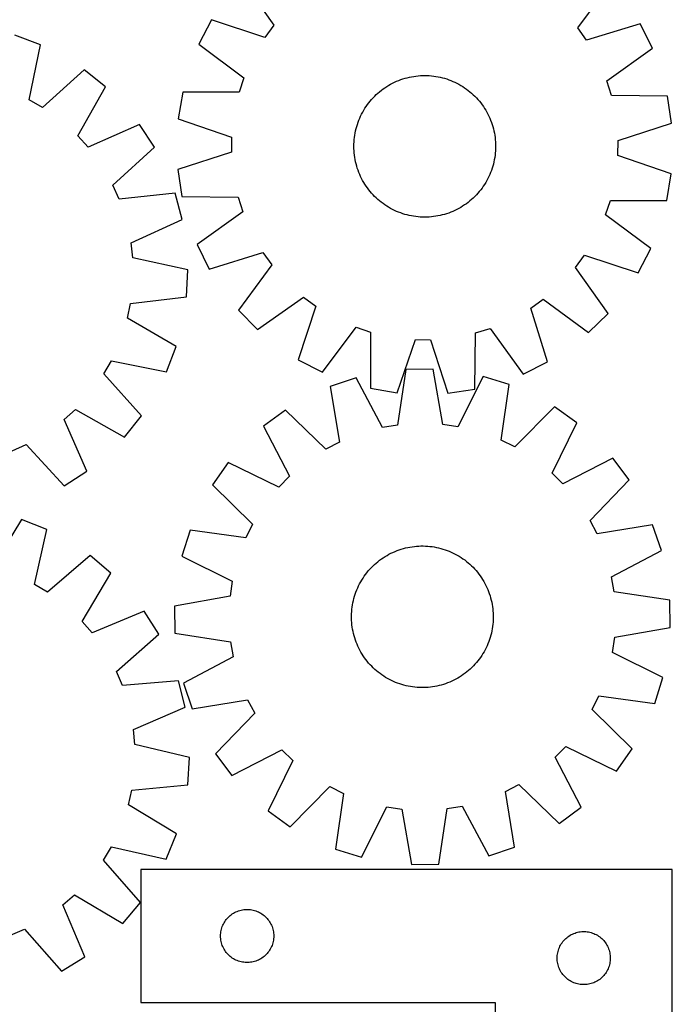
# Model space of a CAD drawing. Header units: millimetres. Extents: x 7 to 1493, y 7 to 2993.
# Tile 11 of 13: x 1125 to 1493, y 2112 to 2668. Entities that reach past the tile are written whole.
import ezdxf

# ---------------------------------------------------------------- set-up
doc = ezdxf.new("R2010")
doc.units = ezdxf.units.MM
doc.layers.add('CUT', color=7, linetype='CONTINUOUS', true_color=0x000000)

msp = doc.modelspace()

# ---------------------------------------------------------------- linework, layer by layer
at = {"layer": 'CUT'}
for p, q in [((1250.045966, 2690.782547), (1268.348669, 2664.821311)), ((1439.855356, 2663.324586), (1458.60836, 2688.96244)), ((1233.070408, 2667.8414), (1225.96592, 2654.193807)), ((1263.248454, 2657.928766), (1233.070408, 2667.8414)), ((1268.348669, 2664.821311), (1263.248454, 2657.928766)), ((1444.834502, 2656.344079), (1439.855356, 2663.324586)), ((1475.180952, 2665.728521), (1444.834502, 2656.344079)), ((1482.046173, 2651.959015), (1475.180952, 2665.728521)), ((1136.544109, 2653.832432), (1122.158164, 2659.289092)), ((1130.23529, 2622.700879), (1136.544109, 2653.832432)), ((1225.96592, 2654.193807), (1251.395288, 2635.15905)), ((1456.288474, 2633.370964), (1482.046173, 2651.959015)), ((1161.316067, 2639.661479), (1137.677892, 2618.443293)), ((1173.311713, 2630.026385), (1161.316067, 2639.661479)), ((1251.395288, 2635.15905), (1248.674609, 2627.027797)), ((1342.385934, 2634.891935), (1343.598271, 2635.222456)), ((1343.598271, 2635.222456), (1344.820393, 2635.514734)), ((1344.820393, 2635.514734), (1346.051092, 2635.768479)), ((1346.051092, 2635.768479), (1347.289154, 2635.983443)), ((1347.289154, 2635.983443), (1348.533357, 2636.159411)), ((1348.533357, 2636.159411), (1349.782474, 2636.296212)), ((1349.782474, 2636.296212), (1351.035271, 2636.393709)), ((1351.035271, 2636.393709), (1352.290513, 2636.451807)), ((1352.290513, 2636.451807), (1353.54696, 2636.470448)), ((1353.54696, 2636.470448), (1354.803372, 2636.449614)), ((1354.803372, 2636.449614), (1356.058511, 2636.389325)), ((1356.058511, 2636.389325), (1357.311136, 2636.289641)), ((1357.311136, 2636.289641), (1358.560012, 2636.150661)), ((1358.560012, 2636.150661), (1359.803906, 2635.972521)), ((1359.803906, 2635.972521), (1361.041591, 2635.755397)), ((1361.041591, 2635.755397), (1362.271845, 2635.499504)), ((1362.271845, 2635.499504), (1363.493455, 2635.205093)), ((1363.493455, 2635.205093), (1364.705214, 2634.872457)), ((1157.691491, 2602.368052), (1173.311713, 2630.026385)), ((1330.028892, 2628.851649), (1331.057597, 2629.573295)), ((1331.057597, 2629.573295), (1332.108462, 2630.262272)), ((1332.108462, 2630.262272), (1333.18045, 2630.917901)), ((1333.18045, 2630.917901), (1334.272502, 2631.539534)), ((1334.272502, 2631.539534), (1335.383542, 2632.126559)), ((1335.383542, 2632.126559), (1336.512472, 2632.678395)), ((1336.512472, 2632.678395), (1337.658179, 2633.194498)), ((1337.658179, 2633.194498), (1338.819532, 2633.674359)), ((1338.819532, 2633.674359), (1339.995384, 2634.117504)), ((1339.995384, 2634.117504), (1341.184576, 2634.523497)), ((1341.184576, 2634.523497), (1342.385934, 2634.891935)), ((1364.705214, 2634.872457), (1365.905926, 2634.501922)), ((1365.905926, 2634.501922), (1367.094408, 2634.093855)), ((1367.094408, 2634.093855), (1368.269485, 2633.648658)), ((1368.269485, 2633.648658), (1369.429998, 2633.16677)), ((1369.429998, 2633.16677), (1370.574803, 2632.648668)), ((1370.574803, 2632.648668), (1371.702768, 2632.094862)), ((1371.702768, 2632.094862), (1372.812781, 2631.5059)), ((1372.812781, 2631.5059), (1373.903747, 2630.882361)), ((1373.903747, 2630.882361), (1374.974589, 2630.224862)), ((1374.974589, 2630.224862), (1376.02425, 2629.534052)), ((1376.02425, 2629.534052), (1377.051694, 2628.810612)), ((1458.866828, 2625.193466), (1456.288474, 2633.370964)), ((1216.910409, 2627.129743), (1214.370978, 2611.954703)), ((1248.674609, 2627.027797), (1216.910409, 2627.129743)), ((1323.530705, 2622.949113), (1324.377214, 2623.877784)), ((1324.377214, 2623.877784), (1325.252475, 2624.779408)), ((1325.252475, 2624.779408), (1326.155625, 2625.653094)), ((1326.155625, 2625.653094), (1327.085772, 2626.49798)), ((1327.085772, 2626.49798), (1328.041999, 2627.313233)), ((1328.041999, 2627.313233), (1329.023362, 2628.098047)), ((1329.023362, 2628.098047), (1330.028892, 2628.851649)), ((1377.051694, 2628.810612), (1378.055907, 2628.055256)), ((1378.055907, 2628.055256), (1379.035899, 2627.26873)), ((1379.035899, 2627.26873), (1379.990701, 2626.451809)), ((1379.990701, 2626.451809), (1380.919372, 2625.605301)), ((1380.919372, 2625.605301), (1381.820996, 2624.73004)), ((1381.820996, 2624.73004), (1382.694682, 2623.82689)), ((1382.694682, 2623.82689), (1383.539568, 2622.896742)), ((1490.627969, 2624.741032), (1458.866828, 2625.193466)), ((1492.902171, 2609.523984), (1490.627969, 2624.741032)), ((1137.677892, 2618.443293), (1130.23529, 2622.700879)), ((1319.757652, 2617.933001), (1320.448462, 2618.982662)), ((1320.448462, 2618.982662), (1321.171902, 2620.010106)), ((1321.171902, 2620.010106), (1321.927258, 2621.014319)), ((1321.927258, 2621.014319), (1322.713785, 2621.994311)), ((1322.713785, 2621.994311), (1323.530705, 2622.949113)), ((1383.539568, 2622.896742), (1384.354821, 2621.940516)), ((1384.354821, 2621.940516), (1385.139635, 2620.959153)), ((1385.139635, 2620.959153), (1385.893237, 2619.953623)), ((1385.893237, 2619.953623), (1386.614883, 2618.924917)), ((1386.614883, 2618.924917), (1387.30386, 2617.874052)), ((1316.815744, 2612.38841), (1317.333846, 2613.533215)), ((1317.333846, 2613.533215), (1317.887652, 2614.66118)), ((1317.887652, 2614.66118), (1318.476615, 2615.771193)), ((1318.476615, 2615.771193), (1319.100153, 2616.862159)), ((1319.100153, 2616.862159), (1319.757652, 2617.933001)), ((1387.30386, 2617.874052), (1387.959489, 2616.802065)), ((1387.959489, 2616.802065), (1388.581122, 2615.710012)), ((1388.581122, 2615.710012), (1389.168147, 2614.598972)), ((1389.168147, 2614.598972), (1389.719983, 2613.470042)), ((1389.719983, 2613.470042), (1390.236086, 2612.324335)), ((1192.49218, 2608.894052), (1163.454159, 2596.018956)), ((1200.923309, 2596.023675), (1192.49218, 2608.894052)), ((1214.370978, 2611.954703), (1244.437808, 2601.70968)), ((1314.777421, 2606.451867), (1315.110058, 2607.663626)), ((1315.110058, 2607.663626), (1315.480592, 2608.864338)), ((1315.480592, 2608.864338), (1315.88866, 2610.05282)), ((1315.88866, 2610.05282), (1316.333857, 2611.227897)), ((1316.333857, 2611.227897), (1316.815744, 2612.38841)), ((1390.236086, 2612.324335), (1390.715947, 2611.162982)), ((1390.715947, 2611.162982), (1391.159092, 2609.98713)), ((1391.159092, 2609.98713), (1391.565085, 2608.797938)), ((1391.565085, 2608.797938), (1391.933523, 2607.596581)), ((1391.933523, 2607.596581), (1392.264044, 2606.384243)), ((1462.661119, 2599.805263), (1492.902171, 2609.523984)), ((1163.454159, 2596.018956), (1157.691491, 2602.368052)), ((1244.437808, 2601.70968), (1244.362983, 2593.135663)), ((1313.831853, 2601.518424), (1314.009993, 2602.762318)), ((1314.009993, 2602.762318), (1314.227117, 2604.000003)), ((1314.227117, 2604.000003), (1314.483011, 2605.230257)), ((1314.483011, 2605.230257), (1314.777421, 2606.451867)), ((1392.264044, 2606.384243), (1392.556322, 2605.162122)), ((1392.556322, 2605.162122), (1392.810067, 2603.931423)), ((1392.810067, 2603.931423), (1393.025031, 2602.693361)), ((1393.025031, 2602.693361), (1393.200999, 2601.449157)), ((1313.512066, 2596.505372), (1313.5329, 2597.761784)), ((1313.530707, 2595.248925), (1313.512066, 2596.505372)), ((1313.5329, 2597.761784), (1313.593189, 2599.016923)), ((1313.593189, 2599.016923), (1313.692873, 2600.269548)), ((1313.692873, 2600.269548), (1313.831853, 2601.518424)), ((1393.200999, 2601.449157), (1393.3378, 2600.200041)), ((1393.3378, 2600.200041), (1393.435297, 2598.947243)), ((1393.435297, 2598.947243), (1393.493395, 2597.692002)), ((1393.512036, 2596.435555), (1393.491202, 2595.179142)), ((1393.493395, 2597.692002), (1393.512036, 2596.435555)), ((1462.586295, 2591.231246), (1462.661119, 2599.805263)), ((1177.5207, 2574.545951), (1200.923309, 2596.023675)), ((1244.362983, 2593.135663), (1214.121931, 2583.416942)), ((1313.588805, 2593.993683), (1313.530707, 2595.248925)), ((1313.686303, 2592.740886), (1313.588805, 2593.993683)), ((1313.823103, 2591.491769), (1313.686303, 2592.740886)), ((1313.999072, 2590.247566), (1313.823103, 2591.491769)), ((1393.192249, 2591.422502), (1393.014109, 2590.178608)), ((1393.331229, 2592.671378), (1393.192249, 2591.422502)), ((1393.430913, 2593.924004), (1393.331229, 2592.671378)), ((1393.491202, 2595.179142), (1393.430913, 2593.924004)), ((1492.653125, 2580.986223), (1462.586295, 2591.231246)), ((1314.214035, 2589.009504), (1313.999072, 2590.247566)), ((1314.46778, 2587.778805), (1314.214035, 2589.009504)), ((1314.760058, 2586.556683), (1314.46778, 2587.778805)), ((1315.090579, 2585.344346), (1314.760058, 2586.556683)), ((1315.459018, 2584.142988), (1315.090579, 2585.344346)), ((1391.914045, 2585.277301), (1391.54351, 2584.076588)), ((1392.246681, 2586.48906), (1391.914045, 2585.277301)), ((1392.541092, 2587.710669), (1392.246681, 2586.48906)), ((1392.796985, 2588.940923), (1392.541092, 2587.710669)), ((1393.014109, 2590.178608), (1392.796985, 2588.940923)), ((1214.121931, 2583.416942), (1216.396133, 2568.199894)), ((1315.86501, 2582.953796), (1315.459018, 2584.142988)), ((1316.308155, 2581.777944), (1315.86501, 2582.953796)), ((1316.788016, 2580.616591), (1316.308155, 2581.777944)), ((1317.304119, 2579.470884), (1316.788016, 2580.616591)), ((1317.855956, 2578.341954), (1317.304119, 2579.470884)), ((1389.690256, 2579.407712), (1389.13645, 2578.279746)), ((1390.208358, 2580.552516), (1389.690256, 2579.407712)), ((1390.690246, 2581.713029), (1390.208358, 2580.552516)), ((1391.135443, 2582.888107), (1390.690246, 2581.713029)), ((1391.54351, 2584.076588), (1391.135443, 2582.888107)), ((1490.113693, 2565.811183), (1492.653125, 2580.986223)), ((1181.039345, 2566.726839), (1177.5207, 2574.545951)), ((1318.44298, 2577.230914), (1317.855956, 2578.341954)), ((1319.064613, 2576.138862), (1318.44298, 2577.230914)), ((1319.720242, 2575.066874), (1319.064613, 2576.138862)), ((1320.409219, 2574.016009), (1319.720242, 2575.066874)), ((1321.130865, 2572.987304), (1320.409219, 2574.016009)), ((1386.57564, 2573.958264), (1385.8522, 2572.93082)), ((1387.26645, 2575.007925), (1386.57564, 2573.958264)), ((1387.923949, 2576.078767), (1387.26645, 2575.007925)), ((1388.547488, 2577.169733), (1387.923949, 2576.078767)), ((1389.13645, 2578.279746), (1388.547488, 2577.169733)), ((1212.634767, 2569.998542), (1181.039345, 2566.726839)), ((1216.676083, 2555.152724), (1212.634767, 2569.998542)), ((1321.884467, 2571.981774), (1321.130865, 2572.987304)), ((1322.669282, 2571.000411), (1321.884467, 2571.981774)), ((1323.484534, 2570.044184), (1322.669282, 2571.000411)), ((1324.329421, 2569.114037), (1323.484534, 2570.044184)), ((1325.203107, 2568.210887), (1324.329421, 2569.114037)), ((1382.646889, 2569.063142), (1381.771627, 2568.161519)), ((1383.493397, 2569.991813), (1382.646889, 2569.063142)), ((1384.310318, 2570.946616), (1383.493397, 2569.991813)), ((1385.096844, 2571.926607), (1384.310318, 2570.946616)), ((1385.8522, 2572.93082), (1385.096844, 2571.926607)), ((1216.396133, 2568.199894), (1248.157274, 2567.74746)), ((1248.157274, 2567.74746), (1250.735628, 2559.569963)), ((1326.10473, 2567.335626), (1325.203107, 2568.210887)), ((1327.033401, 2566.489117), (1326.10473, 2567.335626)), ((1327.988204, 2565.672197), (1327.033401, 2566.489117)), ((1328.968195, 2564.88567), (1327.988204, 2565.672197)), ((1329.972408, 2564.130314), (1328.968195, 2564.88567)), ((1330.999852, 2563.406874), (1329.972408, 2564.130314)), ((1332.049513, 2562.716064), (1330.999852, 2563.406874)), ((1333.120355, 2562.058565), (1332.049513, 2562.716064)), ((1374.91564, 2562.678654), (1373.843653, 2562.023025)), ((1375.966505, 2563.367631), (1374.91564, 2562.678654)), ((1376.995211, 2564.089277), (1375.966505, 2563.367631)), ((1378.000741, 2564.842879), (1376.995211, 2564.089277)), ((1378.982103, 2565.627694), (1378.000741, 2564.842879)), ((1379.93833, 2566.442946), (1378.982103, 2565.627694)), ((1380.868478, 2567.287833), (1379.93833, 2566.442946)), ((1381.771627, 2568.161519), (1380.868478, 2567.287833)), ((1455.628814, 2557.781877), (1458.349494, 2565.91313)), ((1458.349494, 2565.91313), (1490.113693, 2565.811183)), ((1250.735628, 2559.569963), (1224.977929, 2540.981911)), ((1334.211321, 2561.435027), (1333.120355, 2562.058565)), ((1335.321334, 2560.846064), (1334.211321, 2561.435027)), ((1336.4493, 2560.292258), (1335.321334, 2560.846064)), ((1337.594104, 2559.774156), (1336.4493, 2560.292258)), ((1338.754617, 2559.292269), (1337.594104, 2559.774156)), ((1339.929695, 2558.847072), (1338.754617, 2559.292269)), ((1341.118176, 2558.439004), (1339.929695, 2558.847072)), ((1342.318889, 2558.06847), (1341.118176, 2558.439004)), ((1343.530648, 2557.735833), (1342.318889, 2558.06847)), ((1344.752257, 2557.441423), (1343.530648, 2557.735833)), ((1345.982511, 2557.185529), (1344.752257, 2557.441423)), ((1347.220196, 2556.968406), (1345.982511, 2557.185529)), ((1360.973011, 2557.172447), (1359.734949, 2556.957484)), ((1362.20371, 2557.426192), (1360.973011, 2557.172447)), ((1363.425831, 2557.71847), (1362.20371, 2557.426192)), ((1364.638169, 2558.048991), (1363.425831, 2557.71847)), ((1365.839526, 2558.41743), (1364.638169, 2558.048991)), ((1367.028718, 2558.823422), (1365.839526, 2558.41743)), ((1368.20457, 2559.266567), (1367.028718, 2558.823422)), ((1369.365923, 2559.746428), (1368.20457, 2559.266567)), ((1370.51163, 2560.262531), (1369.365923, 2559.746428)), ((1371.64056, 2560.814368), (1370.51163, 2560.262531)), ((1372.7516, 2561.401392), (1371.64056, 2560.814368)), ((1373.843653, 2562.023025), (1372.7516, 2561.401392)), ((1481.058182, 2538.74712), (1455.628814, 2557.781877)), ((1187.781897, 2541.957998), (1216.676083, 2555.152724)), ((1348.46409, 2556.790265), (1347.220196, 2556.968406)), ((1349.712966, 2556.651285), (1348.46409, 2556.790265)), ((1350.965592, 2556.551601), (1349.712966, 2556.651285)), ((1352.22073, 2556.491312), (1350.965592, 2556.551601)), ((1353.477143, 2556.470478), (1352.22073, 2556.491312)), ((1354.73359, 2556.489119), (1353.477143, 2556.470478)), ((1355.988831, 2556.547217), (1354.73359, 2556.489119)), ((1357.241629, 2556.644715), (1355.988831, 2556.547217)), ((1358.490745, 2556.781515), (1357.241629, 2556.644715)), ((1359.734949, 2556.957484), (1358.490745, 2556.781515)), ((1188.712089, 2533.43426), (1187.781897, 2541.957998)), ((1224.977929, 2540.981911), (1231.84315, 2527.212406)), ((1231.84315, 2527.212406), (1262.1896, 2536.596847)), ((1262.1896, 2536.596847), (1267.168746, 2529.616341)), ((1438.675433, 2528.119616), (1443.775649, 2535.012161)), ((1443.775649, 2535.012161), (1473.953694, 2525.099527)), ((1473.953694, 2525.099527), (1481.058182, 2538.74712)), ((1219.772133, 2526.782311), (1188.712089, 2533.43426)), ((1267.168746, 2529.616341), (1248.415742, 2503.978486)), ((1219.028042, 2511.414264), (1219.772133, 2526.782311)), ((1456.978136, 2502.158379), (1438.675433, 2528.119616)), ((1185.721329, 2499.400127), (1187.470644, 2507.794129)), ((1187.470644, 2507.794129), (1219.028042, 2511.414264)), ((1259.199967, 2493.004378), (1285.161204, 2511.307081)), ((1285.161204, 2511.307081), (1292.053748, 2506.206866)), ((1413.385667, 2505.148012), (1420.366174, 2510.127158)), ((1420.366174, 2510.127158), (1446.004028, 2491.374154)), ((1248.415742, 2503.978486), (1259.199967, 2493.004378)), ((1292.053748, 2506.206866), (1282.141114, 2476.02882)), ((1422.770109, 2474.801562), (1413.385667, 2505.148012)), ((1446.004028, 2491.374154), (1456.978136, 2502.158379)), ((1213.205621, 2483.475666), (1185.721329, 2499.400127)), ((1295.788707, 2468.924332), (1314.823465, 2494.3537)), ((1314.823465, 2494.3537), (1322.954717, 2491.633021)), ((1322.954717, 2491.633021), (1322.852771, 2459.868821)), ((1381.78262, 2459.354545), (1382.235054, 2491.115686)), ((1382.235054, 2491.115686), (1390.412552, 2493.69404)), ((1390.412552, 2493.69404), (1409.000603, 2467.936341)), ((1338.027811, 2457.32939), (1348.272834, 2487.39622)), ((1348.272834, 2487.39622), (1356.846851, 2487.321395)), ((1356.846851, 2487.321395), (1366.565572, 2457.080343)), ((1207.748961, 2469.089721), (1213.205621, 2483.475666)), ((1172.359822, 2467.955938), (1176.617409, 2475.398541)), ((1176.617409, 2475.398541), (1207.748961, 2469.089721)), ((1282.141114, 2476.02882), (1295.788707, 2468.924332)), ((1409.000603, 2467.936341), (1422.770109, 2474.801562)), ((1342.87186, 2470.543676), (1338.092119, 2439.140987)), ((1358.256884, 2470.721353), (1342.87186, 2470.543676)), ((1363.760575, 2439.437425), (1358.256884, 2470.721353)), ((1193.578008, 2444.317763), (1172.359822, 2467.955938)), ((1314.737808, 2465.754006), (1300.160685, 2460.830791)), ((1329.639394, 2437.701957), (1314.737808, 2465.754006)), ((1386.494047, 2466.582699), (1372.24428, 2438.193989)), ((1401.18098, 2461.997446), (1386.494047, 2466.582699)), ((1300.160685, 2460.830791), (1305.318846, 2429.488039)), ((1322.852771, 2459.868821), (1338.027811, 2457.32939)), ((1366.565572, 2457.080343), (1381.78262, 2459.354545)), ((1396.748036, 2430.543929), (1401.18098, 2461.997446)), ((1149.935485, 2442.179671), (1156.284581, 2447.94234)), ((1156.284581, 2447.94234), (1183.942914, 2432.322117)), ((1274.883701, 2447.581644), (1262.541391, 2438.39481)), ((1297.724512, 2425.507403), (1274.883701, 2447.581644)), ((1426.757204, 2449.335589), (1404.432275, 2426.739742)), ((1439.308386, 2440.436243), (1426.757204, 2449.335589)), ((1162.810581, 2413.14165), (1149.935485, 2442.179671)), ((1183.942914, 2432.322117), (1193.578008, 2444.317763)), ((1425.372734, 2411.892025), (1439.308386, 2440.436243)), ((1262.541391, 2438.39481), (1277.132537, 2410.18004)), ((1338.092119, 2439.140987), (1329.639394, 2437.701957)), ((1372.24428, 2438.193989), (1363.760575, 2439.437425)), ((1305.318846, 2429.488039), (1297.724512, 2425.507403)), ((1404.432275, 2426.739742), (1396.748036, 2430.543929)), ((1120.643368, 2424.594485), (1128.46248, 2428.11313)), ((1128.46248, 2428.11313), (1149.940204, 2404.710521)), ((1459.720091, 2420.490614), (1431.505322, 2405.899468)), ((1468.906926, 2408.148304), (1459.720091, 2420.490614)), ((1149.940204, 2404.710521), (1162.810581, 2413.14165)), ((1242.595762, 2417.983105), (1233.696415, 2405.431923)), ((1271.139979, 2404.047453), (1242.595762, 2417.983105)), ((1277.132537, 2410.18004), (1271.139979, 2404.047453)), ((1431.505322, 2405.899468), (1425.372734, 2411.892025)), ((1446.832685, 2385.307493), (1468.906926, 2408.148304)), ((1233.696415, 2405.431923), (1256.292263, 2383.106994)), ((1125.82151, 2385.82602), (1109.355943, 2358.662444)), ((1140.096584, 2380.085568), (1125.82151, 2385.82602)), ((1450.81332, 2377.713158), (1446.832685, 2385.307493)), ((1133.172553, 2349.085043), (1140.096584, 2380.085568)), ((1221.034558, 2379.855699), (1216.449306, 2365.168766)), ((1252.488076, 2375.422755), (1221.034558, 2379.855699)), ((1256.292263, 2383.106994), (1252.488076, 2375.422755)), ((1482.156072, 2382.871319), (1450.81332, 2377.713158)), ((1487.079287, 2368.294197), (1482.156072, 2382.871319)), ((1336.73489, 2367.751742), (1337.901516, 2368.218635)), ((1337.901516, 2368.218635), (1339.082233, 2368.648653)), ((1339.082233, 2368.648653), (1340.275874, 2369.041371)), ((1340.275874, 2369.041371), (1341.481261, 2369.396403)), ((1341.481261, 2369.396403), (1342.697206, 2369.713397)), ((1342.697206, 2369.713397), (1343.922508, 2369.992041)), ((1343.922508, 2369.992041), (1345.155957, 2370.23206)), ((1345.155957, 2370.23206), (1346.396337, 2370.433217)), ((1346.396337, 2370.433217), (1347.642424, 2370.595313)), ((1347.642424, 2370.595313), (1348.892987, 2370.718189)), ((1348.892987, 2370.718189), (1350.146793, 2370.801723)), ((1350.146793, 2370.801723), (1351.402604, 2370.845833)), ((1351.402604, 2370.845833), (1352.659181, 2370.850475)), ((1352.659181, 2370.850475), (1353.915283, 2370.815645)), ((1353.915283, 2370.815645), (1355.169672, 2370.741377)), ((1355.169672, 2370.741377), (1356.421109, 2370.627744)), ((1356.421109, 2370.627744), (1357.668359, 2370.474859)), ((1357.668359, 2370.474859), (1358.910192, 2370.282872)), ((1358.910192, 2370.282872), (1360.145381, 2370.051973)), ((1360.145381, 2370.051973), (1361.372708, 2369.782389)), ((1361.372708, 2369.782389), (1362.590961, 2369.474387)), ((1362.590961, 2369.474387), (1363.798939, 2369.128271)), ((1363.798939, 2369.128271), (1364.995449, 2368.744383)), ((1364.995449, 2368.744383), (1366.179311, 2368.3231)), ((1366.179311, 2368.3231), (1367.349355, 2367.86484)), ((1459.027238, 2353.39261), (1487.079287, 2368.294197)), ((1164.58308, 2365.426873), (1140.529389, 2344.680917)), ((1176.385585, 2355.556138), (1164.58308, 2365.426873)), ((1216.449306, 2365.168766), (1244.838016, 2350.918998)), ((1327.053784, 2361.977974), (1328.043829, 2362.751806)), ((1328.043829, 2362.751806), (1329.057693, 2363.494159)), ((1329.057693, 2363.494159), (1330.094374, 2364.2043)), ((1330.094374, 2364.2043), (1331.152849, 2364.881527)), ((1331.152849, 2364.881527), (1332.232075, 2365.525172)), ((1332.232075, 2365.525172), (1333.330985, 2366.1346)), ((1333.330985, 2366.1346), (1334.448496, 2366.70921)), ((1334.448496, 2366.70921), (1335.583504, 2367.248435)), ((1335.583504, 2367.248435), (1336.73489, 2367.751742)), ((1367.349355, 2367.86484), (1368.504428, 2367.370053)), ((1368.504428, 2367.370053), (1369.643389, 2366.839229)), ((1369.643389, 2366.839229), (1370.765115, 2366.272891)), ((1370.765115, 2366.272891), (1371.868498, 2365.671599)), ((1371.868498, 2365.671599), (1372.952449, 2365.035945)), ((1372.952449, 2365.035945), (1374.0159, 2364.366556)), ((1374.0159, 2364.366556), (1375.057799, 2363.664095)), ((1375.057799, 2363.664095), (1376.07712, 2362.929253)), ((1376.07712, 2362.929253), (1377.072855, 2362.162756)), ((1321.666644, 2356.718742), (1322.494151, 2357.664384)), ((1322.494151, 2357.664384), (1323.350953, 2358.583567)), ((1323.350953, 2358.583567), (1324.236204, 2359.475383)), ((1324.236204, 2359.475383), (1325.149032, 2360.338953)), ((1325.149032, 2360.338953), (1326.088534, 2361.173425)), ((1326.088534, 2361.173425), (1327.053784, 2361.977974)), ((1377.072855, 2362.162756), (1378.044023, 2361.365361)), ((1378.044023, 2361.365361), (1378.989665, 2360.537854)), ((1378.989665, 2360.537854), (1379.908848, 2359.681052)), ((1379.908848, 2359.681052), (1380.800665, 2358.7958)), ((1380.800665, 2358.7958), (1381.664235, 2357.882973)), ((1381.664235, 2357.882973), (1382.498706, 2356.943471)), ((1160.220751, 2328.21253), (1176.385585, 2355.556138)), ((1317.360406, 2350.543217), (1317.99606, 2351.627168)), ((1317.99606, 2351.627168), (1318.665448, 2352.690618)), ((1318.665448, 2352.690618), (1319.36791, 2353.732518)), ((1319.36791, 2353.732518), (1320.102751, 2354.751838)), ((1320.102751, 2354.751838), (1320.869248, 2355.747574)), ((1320.869248, 2355.747574), (1321.666644, 2356.718742)), ((1382.498706, 2356.943471), (1383.303255, 2355.978221)), ((1383.303255, 2355.978221), (1384.077088, 2354.988175)), ((1384.077088, 2354.988175), (1384.81944, 2353.974312)), ((1384.81944, 2353.974312), (1385.529581, 2352.937631)), ((1385.529581, 2352.937631), (1386.206808, 2351.879155)), ((1386.206808, 2351.879155), (1386.850453, 2350.79993)), ((1460.466268, 2344.939885), (1459.027238, 2353.39261)), ((1140.529389, 2344.680917), (1133.172553, 2349.085043)), ((1244.838016, 2350.918998), (1243.594579, 2342.435294)), ((1314.708904, 2344.85403), (1315.167165, 2346.024074)), ((1315.167165, 2346.024074), (1315.661952, 2347.179147)), ((1315.661952, 2347.179147), (1316.192776, 2348.318108)), ((1316.192776, 2348.318108), (1316.759113, 2349.439834)), ((1316.759113, 2349.439834), (1317.360406, 2350.543217)), ((1386.850453, 2350.79993), (1387.459881, 2349.70102)), ((1387.459881, 2349.70102), (1388.034492, 2348.583509)), ((1388.034492, 2348.583509), (1388.573716, 2347.448501)), ((1388.573716, 2347.448501), (1389.077023, 2346.297115)), ((1389.077023, 2346.297115), (1389.543916, 2345.130488)), ((1243.594579, 2342.435294), (1212.310652, 2336.931603)), ((1313.249616, 2340.047427), (1313.557617, 2341.26568)), ((1313.557617, 2341.26568), (1313.903733, 2342.473658)), ((1313.903733, 2342.473658), (1314.287622, 2343.670168)), ((1314.287622, 2343.670168), (1314.708904, 2344.85403)), ((1389.543916, 2345.130488), (1389.973934, 2343.949772)), ((1389.973934, 2343.949772), (1390.366653, 2342.756131)), ((1390.366653, 2342.756131), (1390.721684, 2341.550743)), ((1390.721684, 2341.550743), (1391.038678, 2340.334798)), ((1391.038678, 2340.334798), (1391.317322, 2339.109497)), ((1491.868957, 2340.160145), (1460.466268, 2344.939885)), ((1212.310652, 2336.931603), (1212.488329, 2321.546579)), ((1312.290628, 2333.844391), (1312.404261, 2335.095828)), ((1312.404261, 2335.095828), (1312.557146, 2336.343078)), ((1312.557146, 2336.343078), (1312.749133, 2337.58491)), ((1312.749133, 2337.58491), (1312.980032, 2338.8201)), ((1312.980032, 2338.8201), (1313.249616, 2340.047427)), ((1391.317322, 2339.109497), (1391.557341, 2337.876047)), ((1391.557341, 2337.876047), (1391.758498, 2336.635667)), ((1391.758498, 2336.635667), (1391.920595, 2335.389581)), ((1391.920595, 2335.389581), (1392.04347, 2334.139017)), ((1492.046634, 2324.77512), (1491.868957, 2340.160145)), ((1195.143841, 2334.048147), (1165.856568, 2321.750569)), ((1203.318466, 2321.013345), (1195.143841, 2334.048147)), ((1312.181529, 2331.3339), (1312.21636, 2332.590002)), ((1312.186172, 2330.077323), (1312.181529, 2331.3339)), ((1312.230281, 2328.821512), (1312.186172, 2330.077323)), ((1312.21636, 2332.590002), (1312.290628, 2333.844391)), ((1392.04347, 2334.139017), (1392.127004, 2332.885212)), ((1392.127004, 2332.885212), (1392.171114, 2331.629401)), ((1392.175756, 2330.372824), (1392.140926, 2329.116721)), ((1392.171114, 2331.629401), (1392.175756, 2330.372824)), ((1165.856568, 2321.750569), (1160.220751, 2328.21253)), ((1312.313815, 2327.567706), (1312.230281, 2328.821512)), ((1312.436691, 2326.317143), (1312.313815, 2327.567706)), ((1312.598788, 2325.071056), (1312.436691, 2326.317143)), ((1312.799944, 2323.830676), (1312.598788, 2325.071056)), ((1313.039963, 2322.597227), (1312.799944, 2323.830676)), ((1391.608153, 2324.121813), (1391.377254, 2322.886624)), ((1391.80014, 2325.363646), (1391.608153, 2324.121813)), ((1391.953025, 2326.610896), (1391.80014, 2325.363646)), ((1392.066658, 2327.862333), (1391.953025, 2326.610896)), ((1392.140926, 2329.116721), (1392.066658, 2327.862333)), ((1460.762706, 2319.271429), (1492.046634, 2324.77512)), ((1179.495155, 2300.003237), (1203.318466, 2321.013345)), ((1212.488329, 2321.546579), (1243.891017, 2316.766838)), ((1313.318607, 2321.371925), (1313.039963, 2322.597227)), ((1313.635602, 2320.15598), (1313.318607, 2321.371925)), ((1313.990633, 2318.950593), (1313.635602, 2320.15598)), ((1314.383352, 2317.756952), (1313.990633, 2318.950593)), ((1390.453553, 2319.233065), (1390.069664, 2318.036555)), ((1390.799669, 2320.441043), (1390.453553, 2319.233065)), ((1391.10767, 2321.659297), (1390.799669, 2320.441043)), ((1391.377254, 2322.886624), (1391.10767, 2321.659297)), ((1459.51927, 2310.787725), (1460.762706, 2319.271429)), ((1243.891017, 2316.766838), (1245.330048, 2308.314113)), ((1314.81337, 2316.576235), (1314.383352, 2317.756952)), ((1315.280262, 2315.409608), (1314.81337, 2316.576235)), ((1315.78357, 2314.258223), (1315.280262, 2315.409608)), ((1316.322794, 2313.123215), (1315.78357, 2314.258223)), ((1316.897404, 2312.005704), (1316.322794, 2313.123215)), ((1388.16451, 2313.388615), (1387.598172, 2312.26689)), ((1388.695334, 2314.527577), (1388.16451, 2313.388615)), ((1389.190121, 2315.682649), (1388.695334, 2314.527577)), ((1389.648381, 2316.852694), (1389.190121, 2315.682649)), ((1390.069664, 2318.036555), (1389.648381, 2316.852694)), ((1245.330048, 2308.314113), (1217.277998, 2293.412527)), ((1317.506833, 2310.906794), (1316.897404, 2312.005704)), ((1318.150478, 2309.827568), (1317.506833, 2310.906794)), ((1318.827705, 2308.769093), (1318.150478, 2309.827568)), ((1319.537845, 2307.732412), (1318.827705, 2308.769093)), ((1320.280198, 2306.718548), (1319.537845, 2307.732412)), ((1384.989376, 2307.974206), (1384.254534, 2306.954885)), ((1385.691838, 2309.016105), (1384.989376, 2307.974206)), ((1386.361226, 2310.079555), (1385.691838, 2309.016105)), ((1386.99688, 2311.163507), (1386.361226, 2310.079555)), ((1387.598172, 2312.26689), (1386.99688, 2311.163507)), ((1487.90798, 2296.537957), (1459.51927, 2310.787725)), ((1321.054031, 2305.728503), (1320.280198, 2306.718548)), ((1321.85858, 2304.763253), (1321.054031, 2305.728503)), ((1322.693051, 2303.82375), (1321.85858, 2304.763253)), ((1323.556621, 2302.910923), (1322.693051, 2303.82375)), ((1324.448438, 2302.025672), (1323.556621, 2302.910923)), ((1325.36762, 2301.16887), (1324.448438, 2302.025672)), ((1380.121081, 2302.23134), (1379.208254, 2301.36777)), ((1381.006333, 2303.123156), (1380.121081, 2302.23134)), ((1381.863135, 2304.042339), (1381.006333, 2303.123156)), ((1382.690642, 2304.987981), (1381.863135, 2304.042339)), ((1383.488038, 2305.959149), (1382.690642, 2304.987981)), ((1384.254534, 2306.954885), (1383.488038, 2305.959149)), ((1182.85828, 2292.115984), (1179.495155, 2300.003237)), ((1326.313262, 2300.341363), (1325.36762, 2301.16887)), ((1327.284431, 2299.543967), (1326.313262, 2300.341363)), ((1328.280166, 2298.77747), (1327.284431, 2299.543967)), ((1329.299487, 2298.042629), (1328.280166, 2298.77747)), ((1330.341386, 2297.340167), (1329.299487, 2298.042629)), ((1331.404837, 2296.670779), (1330.341386, 2297.340167)), ((1332.488788, 2296.035125), (1331.404837, 2296.670779)), ((1333.592171, 2295.433832), (1332.488788, 2296.035125)), ((1372.125211, 2296.181552), (1371.026301, 2295.572123)), ((1373.204436, 2296.825197), (1372.125211, 2296.181552)), ((1374.262912, 2297.502424), (1373.204436, 2296.825197)), ((1375.299593, 2298.212564), (1374.262912, 2297.502424)), ((1376.313456, 2298.954917), (1375.299593, 2298.212564)), ((1377.303502, 2299.72875), (1376.313456, 2298.954917)), ((1378.268752, 2300.533299), (1377.303502, 2299.72875)), ((1379.208254, 2301.36777), (1378.268752, 2300.533299)), ((1483.322727, 2281.851024), (1487.90798, 2296.537957)), ((1214.512292, 2294.76141), (1182.85828, 2292.115984)), ((1218.258847, 2279.838479), (1214.512292, 2294.76141)), ((1217.277998, 2293.412527), (1222.201214, 2278.835404)), ((1334.713897, 2294.867495), (1333.592171, 2295.433832)), ((1335.852858, 2294.33667), (1334.713897, 2294.867495)), ((1337.007931, 2293.841884), (1335.852858, 2294.33667)), ((1338.177975, 2293.383623), (1337.007931, 2293.841884)), ((1339.361836, 2292.962341), (1338.177975, 2293.383623)), ((1340.558347, 2292.578452), (1339.361836, 2292.962341)), ((1341.766324, 2292.232336), (1340.558347, 2292.578452)), ((1342.984578, 2291.924334), (1341.766324, 2292.232336)), ((1344.211905, 2291.654751), (1342.984578, 2291.924334)), ((1345.447094, 2291.423852), (1344.211905, 2291.654751)), ((1346.688927, 2291.231865), (1345.447094, 2291.423852)), ((1347.936177, 2291.07898), (1346.688927, 2291.231865)), ((1349.187614, 2290.965347), (1347.936177, 2291.07898)), ((1350.442002, 2290.891079), (1349.187614, 2290.965347)), ((1351.698105, 2290.856248), (1350.442002, 2290.891079)), ((1352.954682, 2290.86089), (1351.698105, 2290.856248)), ((1354.210493, 2290.905), (1352.954682, 2290.86089)), ((1355.464299, 2290.988534), (1354.210493, 2290.905)), ((1356.714862, 2291.11141), (1355.464299, 2290.988534)), ((1357.960948, 2291.273506), (1356.714862, 2291.11141)), ((1359.201328, 2291.474663), (1357.960948, 2291.273506)), ((1360.434778, 2291.714682), (1359.201328, 2291.474663)), ((1361.66008, 2291.993326), (1360.434778, 2291.714682)), ((1362.876024, 2292.31032), (1361.66008, 2291.993326)), ((1364.081412, 2292.665352), (1362.876024, 2292.31032)), ((1365.275053, 2293.05807), (1364.081412, 2292.665352)), ((1366.45577, 2293.488088), (1365.275053, 2293.05807)), ((1367.622396, 2293.954981), (1366.45577, 2293.488088)), ((1368.773782, 2294.458288), (1367.622396, 2293.954981)), ((1369.90879, 2294.997513), (1368.773782, 2294.458288)), ((1371.026301, 2295.572123), (1369.90879, 2294.997513)), ((1448.065023, 2278.599729), (1451.86921, 2286.283968)), ((1451.86921, 2286.283968), (1483.322727, 2281.851024)), ((1189.109052, 2267.218487), (1218.258847, 2279.838479)), ((1222.201214, 2278.835404), (1253.543966, 2283.993565)), ((1253.543966, 2283.993565), (1257.524601, 2276.399231)), ((1257.524601, 2276.399231), (1235.45036, 2253.55842)), ((1470.660871, 2256.274801), (1448.065023, 2278.599729)), ((1189.870279, 2258.678001), (1189.109052, 2267.218487)), ((1220.792515, 2251.412323), (1189.870279, 2258.678001)), ((1427.224749, 2251.526683), (1433.217307, 2257.65927)), ((1433.217307, 2257.65927), (1461.761524, 2243.723619)), ((1219.744261, 2236.062023), (1220.792515, 2251.412323)), ((1235.45036, 2253.55842), (1244.637195, 2241.21611)), ((1244.637195, 2241.21611), (1272.851964, 2255.807255)), ((1272.851964, 2255.807255), (1278.984552, 2249.814698)), ((1441.815895, 2223.311914), (1427.224749, 2251.526683)), ((1461.761524, 2243.723619), (1470.660871, 2256.274801)), ((1278.984552, 2249.814698), (1265.0489, 2221.270481)), ((1188.121366, 2233.067479), (1219.744261, 2236.062023)), ((1277.600082, 2212.371134), (1299.92501, 2234.966982)), ((1299.92501, 2234.966982), (1307.60925, 2231.162795)), ((1399.038439, 2232.218685), (1406.632774, 2236.19932)), ((1406.632774, 2236.19932), (1429.473585, 2214.125079)), ((1186.20618, 2224.709762), (1188.121366, 2233.067479)), ((1307.60925, 2231.162795), (1303.176305, 2199.709277)), ((1404.1966, 2200.875933), (1399.038439, 2232.218685)), ((1213.369756, 2208.244196), (1186.20618, 2224.709762)), ((1366.265166, 2222.565736), (1374.717892, 2224.004767)), ((1374.717892, 2224.004767), (1389.619478, 2195.952717)), ((1265.0489, 2221.270481), (1277.600082, 2212.371134)), ((1317.863239, 2195.124024), (1332.113006, 2223.512735)), ((1332.113006, 2223.512735), (1340.59671, 2222.269298)), ((1340.59671, 2222.269298), (1346.100401, 2190.98537)), ((1361.485426, 2191.163048), (1366.265166, 2222.565736)), ((1429.473585, 2214.125079), (1441.815895, 2223.311914)), ((1207.629304, 2193.969121), (1213.369756, 2208.244196)), ((1172.224653, 2193.536316), (1176.628779, 2200.893153)), ((1176.628779, 2200.893153), (1207.629304, 2193.969121)), ((1303.176305, 2199.709277), (1317.863239, 2195.124024)), ((1389.619478, 2195.952717), (1404.1966, 2200.875933)), ((1192.970609, 2169.482625), (1172.224653, 2193.536316)), ((1346.100401, 2190.98537), (1361.485426, 2191.163048)), ((1493.265733, 2188.165107), (1193.265733, 2188.165107)), ((1193.265733, 2188.165107), (1193.265733, 2113.165107)), ((1493.265733, 1938.165107), (1493.265733, 2188.165107)), ((1149.294305, 2168.209137), (1155.756266, 2173.844954)), ((1155.756266, 2173.844954), (1183.099874, 2157.68012)), ((1161.591883, 2138.921864), (1149.294305, 2168.209137)), ((1183.099874, 2157.68012), (1192.970609, 2169.482625)), ((1243.656836, 2162.183313), (1244.262519, 2162.662695)), ((1244.262519, 2162.662695), (1244.892078, 2163.110262)), ((1244.892078, 2163.110262), (1245.543841, 2163.524826)), ((1245.543841, 2163.524826), (1246.216082, 2163.905289)), ((1246.216082, 2163.905289), (1246.907018, 2164.250641)), ((1246.907018, 2164.250641), (1247.614815, 2164.559966)), ((1247.614815, 2164.559966), (1248.337598, 2164.832445)), ((1248.337598, 2164.832445), (1249.073449, 2165.067355)), ((1249.073449, 2165.067355), (1249.820417, 2165.264072)), ((1249.820417, 2165.264072), (1250.576522, 2165.422076)), ((1250.576522, 2165.422076), (1251.339758, 2165.540947)), ((1251.339758, 2165.540947), (1252.108101, 2165.62037)), ((1252.108101, 2165.62037), (1252.879515, 2165.660134)), ((1252.879515, 2165.660134), (1253.651952, 2165.660134)), ((1253.651952, 2165.660134), (1254.423365, 2165.62037)), ((1254.423365, 2165.62037), (1255.191709, 2165.540947)), ((1255.191709, 2165.540947), (1255.954945, 2165.422076)), ((1255.954945, 2165.422076), (1256.71105, 2165.264072)), ((1256.71105, 2165.264072), (1257.458018, 2165.067355)), ((1257.458018, 2165.067355), (1258.193869, 2164.832445)), ((1258.193869, 2164.832445), (1258.916652, 2164.559966)), ((1258.916652, 2164.559966), (1259.624449, 2164.250641)), ((1259.624449, 2164.250641), (1260.315385, 2163.905289)), ((1260.315385, 2163.905289), (1260.987625, 2163.524826)), ((1260.987625, 2163.524826), (1261.639389, 2163.110262)), ((1261.639389, 2163.110262), (1262.268948, 2162.662695)), ((1262.268948, 2162.662695), (1262.874631, 2162.183313)), ((1239.52098, 2156.671915), (1239.848427, 2157.371514)), ((1239.848427, 2157.371514), (1240.211455, 2158.053328)), ((1240.211455, 2158.053328), (1240.6091, 2158.71555)), ((1240.6091, 2158.71555), (1241.040308, 2159.356423)), ((1241.040308, 2159.356423), (1241.503936, 2159.974249)), ((1241.503936, 2159.974249), (1241.998754, 2160.567389)), ((1241.998754, 2160.567389), (1242.523451, 2161.134269)), ((1242.523451, 2161.134269), (1243.076633, 2161.673387)), ((1243.076633, 2161.673387), (1243.656836, 2162.183313)), ((1262.874631, 2162.183313), (1263.454834, 2161.673387)), ((1263.454834, 2161.673387), (1264.008016, 2161.134269)), ((1264.008016, 2161.134269), (1264.532712, 2160.567389)), ((1264.532712, 2160.567389), (1265.027531, 2159.974249)), ((1265.027531, 2159.974249), (1265.491158, 2159.356423)), ((1265.491158, 2159.356423), (1265.922367, 2158.71555)), ((1265.922367, 2158.71555), (1266.320012, 2158.053328)), ((1266.320012, 2158.053328), (1266.68304, 2157.371514)), ((1266.68304, 2157.371514), (1267.010487, 2156.671915)), ((1119.65972, 2151.207425), (1127.546973, 2154.57055)), ((1127.546973, 2154.57055), (1148.557081, 2130.74724)), ((1238.265733, 2150.665107), (1238.285622, 2151.437288)), ((1238.285622, 2151.437288), (1238.345235, 2152.207422)), ((1238.345235, 2152.207422), (1238.444415, 2152.973465)), ((1238.444415, 2152.973465), (1238.582898, 2153.733388)), ((1238.582898, 2153.733388), (1238.760318, 2154.485174)), ((1238.760318, 2154.485174), (1238.976203, 2155.226829)), ((1238.976203, 2155.226829), (1239.229981, 2155.956388)), ((1239.229981, 2155.956388), (1239.52098, 2156.671915)), ((1267.010487, 2156.671915), (1267.301486, 2155.956388)), ((1267.301486, 2155.956388), (1267.555264, 2155.226829)), ((1267.555264, 2155.226829), (1267.771149, 2154.485174)), ((1267.771149, 2154.485174), (1267.948569, 2153.733388)), ((1267.948569, 2153.733388), (1268.087052, 2152.973465)), ((1268.087052, 2152.973465), (1268.186232, 2152.207422)), ((1268.186232, 2152.207422), (1268.245845, 2151.437288)), ((1268.245845, 2151.437288), (1268.265733, 2150.665107)), ((1435.543841, 2151.024826), (1436.216082, 2151.405289)), ((1436.216082, 2151.405289), (1436.907018, 2151.750641)), ((1436.907018, 2151.750641), (1437.614815, 2152.059966)), ((1437.614815, 2152.059966), (1438.337598, 2152.332445)), ((1438.337598, 2152.332445), (1439.073449, 2152.567355)), ((1439.073449, 2152.567355), (1439.820417, 2152.764072)), ((1439.820417, 2152.764072), (1440.576522, 2152.922076)), ((1440.576522, 2152.922076), (1441.339758, 2153.040947)), ((1441.339758, 2153.040947), (1442.108101, 2153.12037)), ((1442.108101, 2153.12037), (1442.879515, 2153.160134)), ((1442.879515, 2153.160134), (1443.651952, 2153.160134)), ((1443.651952, 2153.160134), (1444.423365, 2153.12037)), ((1444.423365, 2153.12037), (1445.191709, 2153.040947)), ((1445.191709, 2153.040947), (1445.954945, 2152.922076)), ((1445.954945, 2152.922076), (1446.71105, 2152.764072)), ((1446.71105, 2152.764072), (1447.458018, 2152.567355)), ((1447.458018, 2152.567355), (1448.193869, 2152.332445)), ((1448.193869, 2152.332445), (1448.916652, 2152.059966)), ((1448.916652, 2152.059966), (1449.624449, 2151.750641)), ((1449.624449, 2151.750641), (1450.315385, 2151.405289)), ((1450.315385, 2151.405289), (1450.987625, 2151.024826)), ((1238.285622, 2149.892925), (1238.265733, 2150.665107)), ((1238.345235, 2149.122792), (1238.285622, 2149.892925)), ((1238.444415, 2148.356748), (1238.345235, 2149.122792)), ((1238.582898, 2147.596826), (1238.444415, 2148.356748)), ((1238.760318, 2146.84504), (1238.582898, 2147.596826)), ((1238.976203, 2146.103384), (1238.760318, 2146.84504)), ((1239.229981, 2145.373825), (1238.976203, 2146.103384)), ((1267.555264, 2146.103384), (1267.301486, 2145.373825)), ((1267.771149, 2146.84504), (1267.555264, 2146.103384)), ((1267.948569, 2147.596826), (1267.771149, 2146.84504)), ((1268.087052, 2148.356748), (1267.948569, 2147.596826)), ((1268.186232, 2149.122792), (1268.087052, 2148.356748)), ((1268.245845, 2149.892925), (1268.186232, 2149.122792)), ((1268.265733, 2150.665107), (1268.245845, 2149.892925)), ((1430.211455, 2145.553328), (1430.6091, 2146.21555)), ((1430.6091, 2146.21555), (1431.040308, 2146.856423)), ((1431.040308, 2146.856423), (1431.503936, 2147.474249)), ((1431.503936, 2147.474249), (1431.998754, 2148.067389)), ((1431.998754, 2148.067389), (1432.523451, 2148.634269)), ((1432.523451, 2148.634269), (1433.076633, 2149.173387)), ((1433.076633, 2149.173387), (1433.656836, 2149.683313)), ((1433.656836, 2149.683313), (1434.262519, 2150.162695)), ((1434.262519, 2150.162695), (1434.892078, 2150.610262)), ((1434.892078, 2150.610262), (1435.543841, 2151.024826)), ((1450.987625, 2151.024826), (1451.639389, 2150.610262)), ((1451.639389, 2150.610262), (1452.268948, 2150.162695)), ((1452.268948, 2150.162695), (1452.874631, 2149.683313)), ((1452.874631, 2149.683313), (1453.454834, 2149.173387)), ((1453.454834, 2149.173387), (1454.008016, 2148.634269)), ((1454.008016, 2148.634269), (1454.532712, 2148.067389)), ((1454.532712, 2148.067389), (1455.027531, 2147.474249)), ((1455.027531, 2147.474249), (1455.491158, 2146.856423)), ((1455.491158, 2146.856423), (1455.922367, 2146.21555)), ((1455.922367, 2146.21555), (1456.320012, 2145.553328)), ((1239.52098, 2144.658298), (1239.229981, 2145.373825)), ((1239.848427, 2143.9587), (1239.52098, 2144.658298)), ((1240.211455, 2143.276886), (1239.848427, 2143.9587)), ((1240.6091, 2142.614664), (1240.211455, 2143.276886)), ((1241.040308, 2141.97379), (1240.6091, 2142.614664)), ((1241.503936, 2141.355965), (1241.040308, 2141.97379)), ((1241.998754, 2140.762825), (1241.503936, 2141.355965)), ((1242.523451, 2140.195944), (1241.998754, 2140.762825)), ((1243.076633, 2139.656826), (1242.523451, 2140.195944)), ((1264.008016, 2140.195944), (1263.454834, 2139.656826)), ((1264.532712, 2140.762825), (1264.008016, 2140.195944)), ((1265.027531, 2141.355965), (1264.532712, 2140.762825)), ((1265.491158, 2141.97379), (1265.027531, 2141.355965)), ((1265.922367, 2142.614664), (1265.491158, 2141.97379)), ((1266.320012, 2143.276886), (1265.922367, 2142.614664)), ((1266.68304, 2143.9587), (1266.320012, 2143.276886)), ((1267.010487, 2144.658298), (1266.68304, 2143.9587)), ((1267.301486, 2145.373825), (1267.010487, 2144.658298)), ((1428.345235, 2139.707422), (1428.444415, 2140.473465)), ((1428.444415, 2140.473465), (1428.582898, 2141.233388)), ((1428.582898, 2141.233388), (1428.760318, 2141.985174)), ((1428.760318, 2141.985174), (1428.976203, 2142.726829)), ((1428.976203, 2142.726829), (1429.229981, 2143.456388)), ((1429.229981, 2143.456388), (1429.52098, 2144.171915)), ((1429.52098, 2144.171915), (1429.848427, 2144.871514)), ((1429.848427, 2144.871514), (1430.211455, 2145.553328)), ((1456.320012, 2145.553328), (1456.68304, 2144.871514)), ((1456.68304, 2144.871514), (1457.010487, 2144.171915)), ((1457.010487, 2144.171915), (1457.301486, 2143.456388)), ((1457.301486, 2143.456388), (1457.555264, 2142.726829)), ((1457.555264, 2142.726829), (1457.771149, 2141.985174)), ((1457.771149, 2141.985174), (1457.948569, 2141.233388)), ((1457.948569, 2141.233388), (1458.087052, 2140.473465)), ((1458.087052, 2140.473465), (1458.186232, 2139.707422)), ((1148.557081, 2130.74724), (1161.591883, 2138.921864)), ((1243.656836, 2139.1469), (1243.076633, 2139.656826)), ((1244.262519, 2138.667518), (1243.656836, 2139.1469)), ((1244.892078, 2138.219952), (1244.262519, 2138.667518)), ((1245.543841, 2137.805387), (1244.892078, 2138.219952)), ((1246.216082, 2137.424925), (1245.543841, 2137.805387)), ((1246.907018, 2137.079573), (1246.216082, 2137.424925)), ((1247.614815, 2136.770247), (1246.907018, 2137.079573)), ((1248.337598, 2136.497768), (1247.614815, 2136.770247)), ((1249.073449, 2136.262859), (1248.337598, 2136.497768)), ((1249.820417, 2136.066141), (1249.073449, 2136.262859)), ((1250.576522, 2135.908137), (1249.820417, 2136.066141)), ((1251.339758, 2135.789267), (1250.576522, 2135.908137)), ((1252.108101, 2135.709844), (1251.339758, 2135.789267)), ((1252.879515, 2135.67008), (1252.108101, 2135.709844)), ((1253.651952, 2135.67008), (1252.879515, 2135.67008)), ((1254.423365, 2135.709844), (1253.651952, 2135.67008)), ((1255.191709, 2135.789267), (1254.423365, 2135.709844)), ((1255.954945, 2135.908137), (1255.191709, 2135.789267)), ((1256.71105, 2136.066141), (1255.954945, 2135.908137)), ((1257.458018, 2136.262859), (1256.71105, 2136.066141)), ((1258.193869, 2136.497768), (1257.458018, 2136.262859)), ((1258.916652, 2136.770247), (1258.193869, 2136.497768)), ((1259.624449, 2137.079573), (1258.916652, 2136.770247)), ((1260.315385, 2137.424925), (1259.624449, 2137.079573)), ((1260.987625, 2137.805387), (1260.315385, 2137.424925)), ((1261.639389, 2138.219952), (1260.987625, 2137.805387)), ((1262.268948, 2138.667518), (1261.639389, 2138.219952)), ((1262.874631, 2139.1469), (1262.268948, 2138.667518)), ((1263.454834, 2139.656826), (1262.874631, 2139.1469)), ((1428.265733, 2138.165107), (1428.285622, 2138.937288)), ((1428.285622, 2137.392925), (1428.265733, 2138.165107)), ((1428.285622, 2138.937288), (1428.345235, 2139.707422)), ((1428.345235, 2136.622792), (1428.285622, 2137.392925)), ((1428.444415, 2135.856748), (1428.345235, 2136.622792)), ((1428.582898, 2135.096826), (1428.444415, 2135.856748)), ((1428.760318, 2134.34504), (1428.582898, 2135.096826)), ((1457.948569, 2135.096826), (1457.771149, 2134.34504)), ((1458.087052, 2135.856748), (1457.948569, 2135.096826)), ((1458.186232, 2136.622792), (1458.087052, 2135.856748)), ((1458.186232, 2139.707422), (1458.245845, 2138.937288)), ((1458.245845, 2137.392925), (1458.186232, 2136.622792)), ((1458.245845, 2138.937288), (1458.265733, 2138.165107)), ((1458.265733, 2138.165107), (1458.245845, 2137.392925)), ((1428.976203, 2133.603384), (1428.760318, 2134.34504)), ((1429.229981, 2132.873825), (1428.976203, 2133.603384)), ((1429.52098, 2132.158298), (1429.229981, 2132.873825)), ((1429.848427, 2131.4587), (1429.52098, 2132.158298)), ((1430.211455, 2130.776886), (1429.848427, 2131.4587)), ((1430.6091, 2130.114664), (1430.211455, 2130.776886)), ((1431.040308, 2129.47379), (1430.6091, 2130.114664)), ((1431.503936, 2128.855965), (1431.040308, 2129.47379)), ((1455.491158, 2129.47379), (1455.027531, 2128.855965)), ((1455.922367, 2130.114664), (1455.491158, 2129.47379)), ((1456.320012, 2130.776886), (1455.922367, 2130.114664)), ((1456.68304, 2131.4587), (1456.320012, 2130.776886)), ((1457.010487, 2132.158298), (1456.68304, 2131.4587)), ((1457.301486, 2132.873825), (1457.010487, 2132.158298)), ((1457.555264, 2133.603384), (1457.301486, 2132.873825)), ((1457.771149, 2134.34504), (1457.555264, 2133.603384)), ((1431.998754, 2128.262825), (1431.503936, 2128.855965)), ((1432.523451, 2127.695944), (1431.998754, 2128.262825)), ((1433.076633, 2127.156826), (1432.523451, 2127.695944)), ((1433.656836, 2126.6469), (1433.076633, 2127.156826)), ((1434.262519, 2126.167518), (1433.656836, 2126.6469)), ((1434.892078, 2125.719952), (1434.262519, 2126.167518)), ((1435.543841, 2125.305387), (1434.892078, 2125.719952)), ((1436.216082, 2124.924925), (1435.543841, 2125.305387)), ((1436.907018, 2124.579573), (1436.216082, 2124.924925)), ((1437.614815, 2124.270247), (1436.907018, 2124.579573)), ((1438.337598, 2123.997768), (1437.614815, 2124.270247)), ((1439.073449, 2123.762859), (1438.337598, 2123.997768)), ((1439.820417, 2123.566141), (1439.073449, 2123.762859)), ((1440.576522, 2123.408137), (1439.820417, 2123.566141)), ((1446.71105, 2123.566141), (1445.954945, 2123.408137)), ((1447.458018, 2123.762859), (1446.71105, 2123.566141)), ((1448.193869, 2123.997768), (1447.458018, 2123.762859)), ((1448.916652, 2124.270247), (1448.193869, 2123.997768)), ((1449.624449, 2124.579573), (1448.916652, 2124.270247)), ((1450.315385, 2124.924925), (1449.624449, 2124.579573)), ((1450.987625, 2125.305387), (1450.315385, 2124.924925)), ((1451.639389, 2125.719952), (1450.987625, 2125.305387)), ((1452.268948, 2126.167518), (1451.639389, 2125.719952)), ((1452.874631, 2126.6469), (1452.268948, 2126.167518)), ((1453.454834, 2127.156826), (1452.874631, 2126.6469)), ((1454.008016, 2127.695944), (1453.454834, 2127.156826)), ((1454.532712, 2128.262825), (1454.008016, 2127.695944)), ((1455.027531, 2128.855965), (1454.532712, 2128.262825)), ((1441.339758, 2123.289267), (1440.576522, 2123.408137)), ((1442.108101, 2123.209844), (1441.339758, 2123.289267)), ((1442.879515, 2123.17008), (1442.108101, 2123.209844)), ((1443.651952, 2123.17008), (1442.879515, 2123.17008)), ((1444.423365, 2123.209844), (1443.651952, 2123.17008)), ((1445.191709, 2123.289267), (1444.423365, 2123.209844)), ((1445.954945, 2123.408137), (1445.191709, 2123.289267)), ((1193.265733, 2113.165107), (1393.265733, 2113.165107)), ((1393.265733, 2113.165107), (1393.265733, 1938.165107))]:
    msp.add_line(p, q, dxfattribs=at)

doc.saveas('drawing.dxf')
